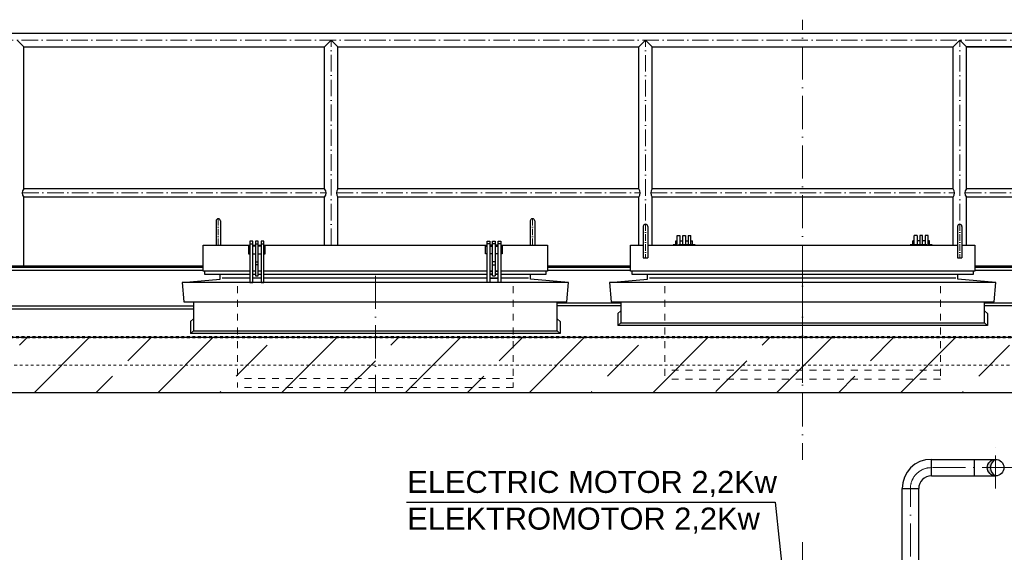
# Model space of a CAD drawing. Header units: millimetres. Extents: x -48448 to 452754, y -13941 to 17062.
# Tile 10 of 256: x -46535 to -42963, y 5422 to 7357. Entities that reach past the tile are written whole.
import ezdxf

# ---------------------------------------------------------------- set-up
doc = ezdxf.new("R2010")
doc.units = ezdxf.units.MM
doc.linetypes.add('ACAD_ISO10W100', pattern=[18, 12, -3, 0, -3])
doc.linetypes.add('JIS_02_1.0', pattern=[2, 1, -1])
doc.layers.add('Beschriftung', color=7, linetype='Continuous')
doc.styles.add('LBB3.5M1000', font='isocp.shx', dxfattribs={"height": 3.5})

msp = doc.modelspace()

# ---------------------------------------------------------------- hatches: boundary and pattern name
at = {"lineweight": 13}
h = msp.add_hatch(dxfattribs=at)
h.set_pattern_fill('ANSI33', color=256, scale=50, style=0)
h.set_pattern_definition([(45, (-29136.5, 0), (-224.5064, 224.5064), []), (45, (-28912, 0), (-224.5064, 224.5064), [158.75, -79.375])])
h.paths.add_polyline_path([(-40401.667, 6002.031), (-40401.667, 6202.135), (-47734.617, 6202.135), (-47744.617, 6212.135), (-47744.617, 6342.135), (-47754.617, 6352.135), (-47934.617, 6352.135), (-47944.617, 6342.135), (-47944.617, 6012.031), (-47934.617, 6002.031), (-47894.617, 6002.031), (-47854.617, 6042.031), (-47854.617, 6002.031)])
h.paths.add_polyline_path([(-40087.567, 6097.083), (-40187.567, 6097.083), (-40187.567, 6002.031), (-39534.617, 6002.031), (-39534.617, 6042.031), (-39494.617, 6002.031), (-39454.617, 6002.031), (-39444.617, 6012.031), (-39444.617, 6342.135), (-39454.617, 6352.135), (-39634.617, 6352.135), (-39644.617, 6342.135), (-39644.617, 6212.135), (-39654.617, 6202.135), (-40187.567, 6202.135), (-40187.567, 6107.083), (-40087.567, 6107.083)])
h = msp.add_hatch(color=256)
h.dxf.hatch_style = 1
h.paths.add_polyline_path([(-42994.617, 5759.92, 0.41421356), (-43024.767, 5729.77), (-43013.655, 5729.77, -0.28928987)])
h.paths.add_polyline_path([(-43013.655, 5729.77), (-43024.767, 5729.77, 0.41421356), (-42994.617, 5699.62, -0.28928987)])

# ---------------------------------------------------------------- linework, layer by layer
at = {"linetype": 'ACAD_ISO10W100', "lineweight": 18, "ltscale": 10}
for p, q in [((-43694.914, 4978.402), (-43694.914, 7356.571)), ((-42994.617, 5653.573), (-42994.617, 5805.968)), ((-42923.019, 5729.77), (-43227.617, 5729.77)), ((-43303.617, 3605.77), (-43303.617, 5653.77))]:
    msp.add_line(p, q, dxfattribs=at)
for p, q in [((-39294.617, 7306.571), (-48094.617, 7306.571)), ((-46544.617, 7282.421), (-46520.467, 7258.271)), ((-46520.467, 7258.271), (-45428.767, 7258.271)), ((-46520.467, 6742.371), (-46520.467, 7258.271)), ((-45428.767, 7258.271), (-45404.617, 7282.421)), ((-45428.767, 6742.371), (-45428.767, 7258.271)), ((-45404.617, 7282.421), (-45380.467, 7258.271)), ((-45380.467, 7258.271), (-44288.767, 7258.271)), ((-45380.467, 6742.371), (-45380.467, 7258.271)), ((-44288.767, 7258.271), (-44264.617, 7282.421)), ((-44288.767, 6742.371), (-44288.767, 7258.271)), ((-44264.617, 7282.421), (-44240.467, 7258.271)), ((-44240.467, 7258.271), (-43148.767, 7258.271)), ((-44240.467, 6742.371), (-44240.467, 7258.271)), ((-43148.767, 7258.271), (-43124.617, 7282.421)), ((-43148.767, 6742.371), (-43148.767, 7258.271)), ((-43124.617, 7282.421), (-43100.467, 7258.271)), ((-43100.467, 7258.271), (-42008.767, 7258.271)), ((-42008.767, 7258.271), (-43100.467, 7258.271)), ((-43100.467, 6742.371), (-43100.467, 7258.271)), ((-45428.767, 6742.371), (-46520.467, 6742.371)), ((-44288.767, 6742.371), (-45380.467, 6742.371)), ((-43148.767, 6742.371), (-44240.467, 6742.371)), ((-42008.767, 6742.371), (-43100.467, 6742.371)), ((-46520.467, 6463.112), (-46520.467, 6712.471)), ((-45428.767, 6712.471), (-46520.467, 6712.471)), ((-45428.767, 6537.731), (-45428.767, 6712.471)), ((-45380.467, 6537.731), (-45380.467, 6712.471)), ((-44288.767, 6712.471), (-45380.467, 6712.471)), ((-44288.767, 6537.731), (-44288.767, 6712.471)), ((-44240.467, 6537.731), (-44240.467, 6712.471)), ((-43148.767, 6712.471), (-44240.467, 6712.471)), ((-43148.767, 6537.731), (-43148.767, 6712.471)), ((-43100.467, 6537.731), (-43100.467, 6712.471)), ((-42008.767, 6712.471), (-43100.467, 6712.471)), ((-45822.617, 6625.551), (-45822.617, 6537.731)), ((-45806.617, 6625.551), (-45806.617, 6537.731)), ((-44682.617, 6625.551), (-44682.617, 6537.731)), ((-44666.617, 6625.551), (-44666.617, 6537.731)), ((-44272.617, 6605.528), (-44272.617, 6492.155)), ((-44256.617, 6605.528), (-44256.617, 6492.155)), ((-43132.617, 6605.528), (-43132.617, 6492.155)), ((-43116.617, 6605.528), (-43116.617, 6492.155)), ((-45699.617, 6542.779), (-45689.617, 6542.779)), ((-45679.617, 6542.779), (-45669.617, 6542.779)), ((-45659.617, 6542.779), (-45649.617, 6542.779)), ((-44829.617, 6542.779), (-44839.617, 6542.779)), ((-44809.617, 6542.779), (-44819.617, 6542.779)), ((-44789.617, 6542.779), (-44799.617, 6542.779)), ((-44154.617, 6553.779), (-44149.617, 6553.779)), ((-44154.617, 6537.731), (-44154.617, 6553.779)), ((-44149.617, 6537.731), (-44149.617, 6572.779)), ((-44149.617, 6572.779), (-44139.617, 6572.779)), ((-44139.617, 6572.779), (-44139.617, 6537.731)), ((-44139.617, 6553.779), (-44129.617, 6553.779)), ((-44129.617, 6537.731), (-44129.617, 6572.779)), ((-44129.617, 6572.779), (-44119.617, 6572.779)), ((-44119.617, 6572.779), (-44119.617, 6537.731)), ((-44119.617, 6553.779), (-44109.617, 6553.779)), ((-44109.617, 6572.779), (-44109.617, 6537.731)), ((-44109.617, 6572.779), (-44099.617, 6572.779)), ((-44099.617, 6537.731), (-44099.617, 6572.779)), ((-44099.617, 6553.779), (-44094.617, 6553.779)), ((-44094.617, 6537.731), (-44094.617, 6553.779)), ((-43289.617, 6553.779), (-43294.617, 6553.779)), ((-43294.617, 6537.731), (-43294.617, 6553.779)), ((-43289.617, 6537.731), (-43289.617, 6572.779)), ((-43279.617, 6572.779), (-43289.617, 6572.779)), ((-43279.617, 6572.779), (-43279.617, 6537.731)), ((-43269.617, 6553.779), (-43279.617, 6553.779)), ((-43269.617, 6572.779), (-43269.617, 6537.731)), ((-43259.617, 6572.779), (-43269.617, 6572.779)), ((-43259.617, 6537.731), (-43259.617, 6572.779)), ((-43249.617, 6553.779), (-43259.617, 6553.779)), ((-43249.617, 6572.779), (-43249.617, 6537.731)), ((-43239.617, 6572.779), (-43249.617, 6572.779)), ((-43239.617, 6537.731), (-43239.617, 6572.779)), ((-43234.617, 6553.779), (-43239.617, 6553.779)), ((-43234.617, 6537.731), (-43234.617, 6553.779)), ((-45679.617, 6476.66), (-45669.617, 6476.66)), ((-45669.617, 6466.66), (-45679.617, 6466.66)), ((-44809.617, 6476.66), (-44819.617, 6476.66)), ((-44819.617, 6466.66), (-44809.617, 6466.66)), ((-46624.617, 6463.112), (-45869.617, 6463.112)), ((-46624.617, 6457.311), (-45869.617, 6457.311)), ((-46624.617, 6447.119), (-45869.617, 6447.119)), ((-45807.593, 6413.665), (-45807.593, 6432.779)), ((-44681.642, 6413.665), (-44681.642, 6432.779)), ((-44619.617, 6463.112), (-44319.617, 6463.112)), ((-44619.617, 6457.311), (-44319.617, 6457.311)), ((-44619.617, 6447.119), (-44319.617, 6447.119)), ((-44257.593, 6413.665), (-44257.593, 6432.779)), ((-43131.642, 6413.665), (-43131.642, 6432.779)), ((-43069.617, 6463.112), (-42769.617, 6463.112)), ((-43069.617, 6457.311), (-42769.617, 6457.311)), ((-43069.617, 6447.119), (-42769.617, 6447.119)), ((-45945.116, 6402.204), (-45807.593, 6413.665)), ((-45699.617, 6417.521), (-45800.109, 6417.521)), ((-45659.617, 6417.521), (-45689.617, 6417.521)), ((-44839.617, 6417.521), (-45649.617, 6417.521)), ((-44799.617, 6417.521), (-44829.617, 6417.521)), ((-44829.617, 6417.521), (-44799.617, 6417.521)), ((-44689.126, 6417.521), (-44789.617, 6417.521)), ((-44544.119, 6402.204), (-44681.642, 6413.665)), ((-44395.116, 6402.204), (-44257.593, 6413.665)), ((-43139.126, 6417.521), (-44250.109, 6417.521)), ((-42994.119, 6402.204), (-43131.642, 6413.665)), ((-44354.617, 6327.354), (-44584.617, 6327.354)), ((-42804.617, 6327.354), (-43034.617, 6327.354)), ((-46624.617, 6316.904), (-45904.617, 6316.904)), ((-46624.617, 6306.571), (-45904.617, 6306.571)), ((-44354.617, 6317.037), (-44584.617, 6317.037)), ((-44354.617, 6299.346), (-44364.935, 6289.029)), ((-44364.935, 6289.029), (-44364.935, 6245.819)), ((-42804.617, 6317.037), (-43034.617, 6317.037)), ((-43034.617, 6299.346), (-43024.3, 6289.029)), ((-43024.3, 6289.029), (-43024.3, 6245.819)), ((-45904.617, 6270.311), (-45914.935, 6259.993)), ((-45914.935, 6259.993), (-45914.935, 6216.784)), ((-44584.617, 6270.311), (-44574.3, 6259.993)), ((-44574.3, 6259.993), (-44574.3, 6216.784)), ((-44354.617, 6256.137), (-44364.935, 6245.819)), ((-43034.617, 6256.137), (-43024.3, 6245.819)), ((-45904.617, 6227.102), (-45914.935, 6216.784)), ((-44574.3, 6216.784), (-45914.935, 6216.784)), ((-44584.617, 6227.102), (-44574.3, 6216.784)), ((-43024.3, 6245.819), (-44364.935, 6245.819)), ((-40401.667, 6202.135), (-47734.617, 6202.135)), ((-40401.667, 6002.031), (-47854.617, 6002.031))]:
    msp.add_line(p, q)
at = {"linetype": 'ACAD_ISO10W100', "lineweight": 18, "ltscale": 5}
for p, q in [((-39260.467, 7282.421), (-48128.767, 7282.421)), ((-45404.617, 6537.731), (-45404.617, 7282.421)), ((-44264.617, 6627.286), (-44264.617, 7282.421)), ((-43124.617, 6627.286), (-43124.617, 7282.421)), ((-46525.651, 6727.421), (-45423.584, 6727.421)), ((-45385.651, 6727.421), (-44283.584, 6727.421)), ((-44245.651, 6727.421), (-43143.584, 6727.421)), ((-43105.651, 6727.421), (-42003.584, 6727.421))]:
    msp.add_line(p, q, dxfattribs=at)
at = {"linetype": 'ACAD_ISO10W100', "lineweight": 18, "ltscale": 2}
for p, q in [((-45814.617, 6633.551), (-45814.617, 6532.731)), ((-44674.617, 6633.551), (-44674.617, 6532.731)), ((-44264.617, 6613.528), (-44264.617, 6491.517)), ((-43124.617, 6613.528), (-43124.617, 6491.517)), ((-44084.617, 6540.279), (-44164.617, 6540.279)), ((-43304.617, 6540.279), (-43224.617, 6540.279))]:
    msp.add_line(p, q, dxfattribs=at)
at = {"linetype": 'ACAD_ISO10W100', "lineweight": 9, "ltscale": 10}
for p, q in [((-45244.617, 6426.79), (-45244.617, 6000.927)), ((-43694.617, 6426.79), (-43694.617, 6037.213))]:
    msp.add_line(p, q, dxfattribs=at)
at = {"linetype": 'JIS_02_1.0', "lineweight": 9, "ltscale": 25}
for p, q in [((-45744.617, 6388.716), (-45744.617, 6021.091)), ((-44744.617, 6388.716), (-44744.617, 6021.091)), ((-44194.617, 6388.716), (-44194.617, 6051.189)), ((-43194.617, 6388.716), (-43194.617, 6051.189)), ((-43194.617, 6083.451), (-44194.617, 6083.451)), ((-44744.617, 6053.352), (-45744.617, 6053.352)), ((-43194.617, 6051.189), (-44194.617, 6051.189)), ((-44744.617, 6021.091), (-45744.617, 6021.091))]:
    msp.add_line(p, q, dxfattribs=at)
at = {"linetype": 'JIS_02_1.0', "lineweight": 50, "ltscale": 10}
msp.add_line((-39658.284, 6204.135), (-47730.951, 6204.135), dxfattribs=at)
at = {"linetype": 'JIS_02_1.0', "lineweight": 18, "ltscale": 10}
msp.add_line((-47594.617, 6102.041), (-39794.617, 6102.041), dxfattribs=at)
at = {"linetype": 'Continuous', "lineweight": -2, "ltscale": 10}
for p, q in [((-43227.617, 5699.62), (-43227.617, 5759.92)), ((-43227.617, 5759.92), (-43070.617, 5759.92)), ((-43070.617, 5699.62), (-43070.617, 5759.92)), ((-43070.617, 5759.92), (-42994.617, 5759.92)), ((-43227.617, 5699.62), (-43070.617, 5699.62)), ((-43070.617, 5699.62), (-42994.617, 5699.62)), ((-43333.767, 5653.77), (-43273.467, 5653.77)), ((-43333.767, 4599.77), (-43333.767, 5653.77)), ((-43273.467, 4599.77), (-43273.467, 5653.77))]:
    msp.add_line(p, q, dxfattribs=at)
for points in [[(-45699.617, 6442.779), (-45869.617, 6442.779), (-45869.617, 6537.731), (-45699.617, 6537.731)], [(-45689.617, 6537.731), (-45679.617, 6537.731)], [(-45669.617, 6426.779), (-45669.617, 6552.779), (-45679.617, 6552.779), (-45679.617, 6426.779)], [(-45669.617, 6537.731), (-45659.617, 6537.731)], [(-45649.617, 6537.731), (-44839.617, 6537.731)], [(-44829.617, 6537.731), (-44819.617, 6537.731)], [(-44819.617, 6537.731), (-44829.617, 6537.731)], [(-44819.617, 6426.779), (-44819.617, 6552.779), (-44809.617, 6552.779), (-44809.617, 6426.779)], [(-44809.617, 6537.731), (-44799.617, 6537.731)], [(-44799.617, 6537.731), (-44809.617, 6537.731)], [(-44789.617, 6537.731), (-44619.617, 6537.731), (-44619.617, 6442.779), (-44789.617, 6442.779)], [(-43116.617, 6537.731), (-43069.617, 6537.731), (-43069.617, 6442.779), (-44319.617, 6442.779), (-44319.617, 6537.731), (-44272.617, 6537.731)], [(-44256.617, 6537.731), (-43132.617, 6537.731)], [(-45699.617, 6533.779), (-45704.617, 6533.779), (-45704.617, 6506.779), (-45699.617, 6506.779)], [(-45679.617, 6533.779), (-45689.617, 6533.779)], [(-45689.617, 6506.779), (-45679.617, 6506.779)], [(-45659.617, 6533.779), (-45669.617, 6533.779)], [(-45669.617, 6506.779), (-45659.617, 6506.779)], [(-45649.617, 6506.779), (-45644.617, 6506.779), (-45644.617, 6533.779), (-45649.617, 6533.779)], [(-44839.617, 6506.779), (-44844.617, 6506.779), (-44844.617, 6533.779), (-44839.617, 6533.779)], [(-44829.617, 6533.779), (-44819.617, 6533.779)], [(-44819.617, 6506.779), (-44829.617, 6506.779)], [(-44809.617, 6533.779), (-44799.617, 6533.779)], [(-44799.617, 6506.779), (-44809.617, 6506.779)], [(-44789.617, 6533.779), (-44784.617, 6533.779), (-44784.617, 6506.779), (-44789.617, 6506.779)], [(-45699.617, 6442.779), (-45864.617, 6442.779), (-45864.617, 6432.779), (-45699.617, 6432.779)], [(-45679.617, 6442.779), (-45689.617, 6442.779)], [(-45679.617, 6442.779), (-45689.617, 6442.779)], [(-45689.617, 6432.779), (-45679.617, 6432.779)], [(-45659.617, 6442.779), (-45669.617, 6442.779)], [(-45659.617, 6442.779), (-45669.617, 6442.779)], [(-45669.617, 6432.779), (-45659.617, 6432.779)], [(-44839.617, 6442.779), (-45649.617, 6442.779)], [(-44839.617, 6442.779), (-45649.617, 6442.779)], [(-45649.617, 6432.779), (-44839.617, 6432.779)], [(-44819.617, 6442.779), (-44829.617, 6442.779)], [(-44819.617, 6442.779), (-44829.617, 6442.779)], [(-44829.617, 6442.779), (-44819.617, 6442.779)], [(-44829.617, 6442.779), (-44819.617, 6442.779)], [(-44829.617, 6432.779), (-44819.617, 6432.779)], [(-44819.617, 6432.779), (-44829.617, 6432.779)], [(-44799.617, 6442.779), (-44809.617, 6442.779)], [(-44799.617, 6442.779), (-44809.617, 6442.779)], [(-44809.617, 6442.779), (-44799.617, 6442.779)], [(-44809.617, 6442.779), (-44799.617, 6442.779)], [(-44809.617, 6432.779), (-44799.617, 6432.779)], [(-44799.617, 6432.779), (-44809.617, 6432.779)], [(-44789.617, 6432.779), (-44624.617, 6432.779), (-44624.617, 6442.779), (-44789.617, 6442.779)], [(-45679.617, 6426.779), (-45679.617, 6426.779), (-45669.617, 6426.779), (-45669.617, 6426.779)], [(-44819.617, 6426.779), (-44819.617, 6426.779), (-44809.617, 6426.779), (-44809.617, 6426.779)], [(-45904.617, 6332.446), (-45904.617, 6227.102), (-44584.617, 6227.102), (-44584.617, 6332.446)], [(-44354.617, 6332.446), (-44354.617, 6256.137), (-43034.617, 6256.137), (-43034.617, 6332.446)]]:
    msp.add_lwpolyline(points)
for points in [[(-45699.617, 6402.204), (-45689.617, 6402.204), (-45689.617, 6552.779), (-45699.617, 6552.779)], [(-45659.617, 6402.204), (-45649.617, 6402.204), (-45649.617, 6552.779), (-45659.617, 6552.779)], [(-44829.617, 6402.204), (-44839.617, 6402.204), (-44839.617, 6552.779), (-44829.617, 6552.779)], [(-44789.617, 6402.204), (-44799.617, 6402.204), (-44799.617, 6552.779), (-44789.617, 6552.779)], [(-43074.617, 6442.779), (-44314.617, 6442.779), (-44314.617, 6432.779), (-43074.617, 6432.779)], [(-45939.303, 6332.446), (-44549.932, 6332.446), (-44544.119, 6402.204), (-45945.116, 6402.204)], [(-44389.303, 6332.446), (-42999.932, 6332.446), (-42994.119, 6402.204), (-44395.116, 6402.204)]]:
    msp.add_lwpolyline(points, close=True)
msp.add_circle((-42994.617, 5729.77), 30.15, dxfattribs=at)
for centre, radius, start, end in [((-46501.501, 6727.421), 24.15, 141.75338, 218.24662), ((-45447.734, 6727.421), 24.15, 321.75338, 38.24662), ((-45361.501, 6727.421), 24.15, 141.75338, 218.24662), ((-44307.734, 6727.421), 24.15, 321.75338, 38.24662), ((-44221.501, 6727.421), 24.15, 141.75338, 218.24662), ((-43167.734, 6727.421), 24.15, 321.75338, 38.24662), ((-43081.501, 6727.421), 24.15, 141.75338, 218.24662), ((-45814.617, 6625.551), 8, 0, 180), ((-44674.617, 6625.551), 8, 0, 180), ((-44264.617, 6605.528), 8, 0, 180), ((-43124.617, 6605.528), 8, 0, 180), ((-44264.617, 6541.996), 50.479, 260.881168, 279.118832), ((-43124.617, 6541.996), 50.479, 260.881168, 279.118832)]:
    msp.add_arc(centre, radius, start, end)
for centre, radius, start, end in [((-43227.617, 5653.77), 106.15, 90, 180), ((-42980.261, 5729.77), 33.393, 115.461517, 244.538483), ((-43227.617, 5653.77), 45.85, 90, 180)]:
    msp.add_arc(centre, radius, start, end, dxfattribs=at)
at = {"linetype": 'ACAD_ISO10W100', "lineweight": 18, "ltscale": 10}
msp.add_arc((-43227.617, 5653.77), 76, 90, 180, dxfattribs=at)

# ---------------------------------------------------------------- next in the draw order: texts
at = {"layer": 'Beschriftung', "insert": (-45128.937, 5718.053), "char_height": 80, "width": 1397.41521, "attachment_point": 1, "style": 'LBB3.5M1000', "bg_fill": 2}
msp.add_mtext('{\\fArial|b0|i0|c0|p34;\\C256;ELECTRIC MOTOR 2,2Kw\\PELEKTROMOTOR 2,2Kw}', dxfattribs=at)

# ---------------------------------------------------------------- next in the draw order: linework, layer by layer
at = {"layer": 'Beschriftung'}
for p, q in [((-45131.554, 5604.761), (-43793.763, 5604.761)), ((-43793.763, 5604.761), (-43658.389, 4319.824))]:
    msp.add_line(p, q, dxfattribs=at)

doc.saveas('drawing.dxf')
